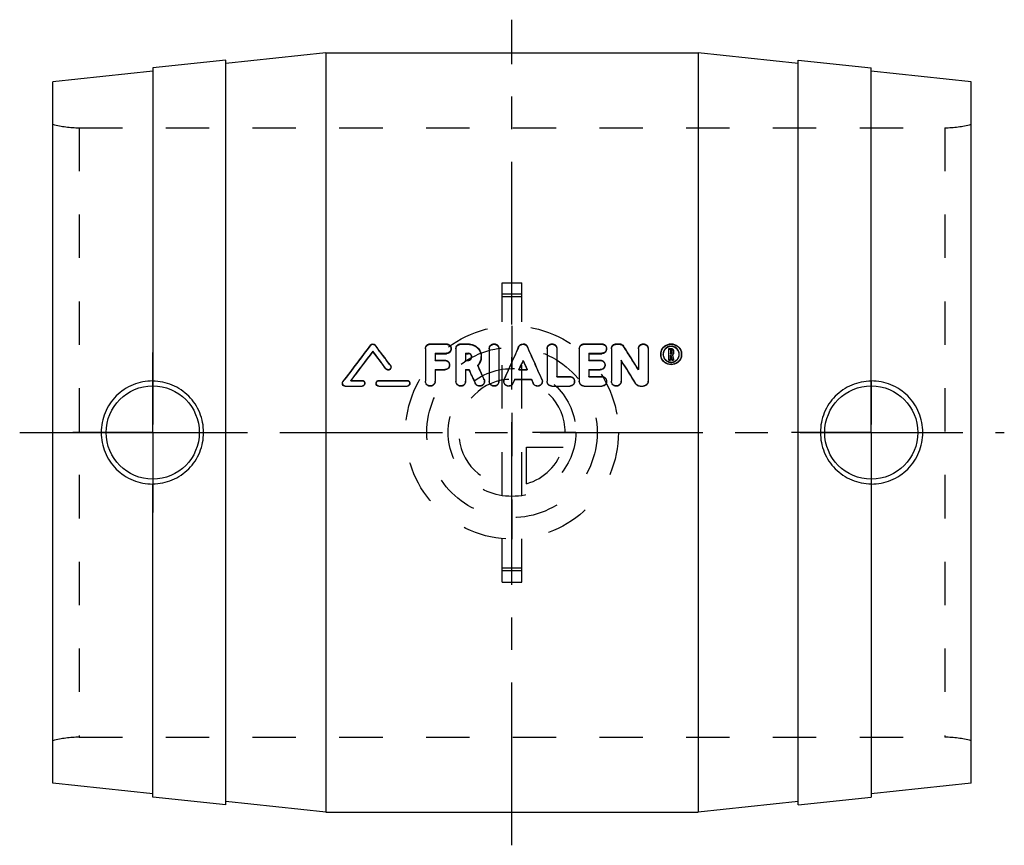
# Model space of a CAD drawing. Header units: millimetres. Extents: x 426 to 574, y 438 to 562.
import ezdxf

# ---------------------------------------------------------------- set-up
doc = ezdxf.new("R2010")
doc.units = ezdxf.units.MM
doc.header["$LTSCALE"] = 65.185185
doc.linetypes.add('CENTER', pattern=[0.6, 0.375, -0.075, 0.075, -0.075])
doc.linetypes.add('HIDDEN', pattern=[0.2, 0.1, -0.1])
doc.layers.get('0').update_dxf_attribs({"linetype": 'CONTINUOUS'})
for name, color, linetype in [('ACHSEN_S', 7, 'CONTINUOUS'), ('DEFAULT_2', 8, 'HIDDEN'), ('KOERPER', 7, 'CONTINUOUS'), ('KONST.EL_MIT_GEO', 7, 'CONTINUOUS'), ('KURVEN', 7, 'CONTINUOUS')]:
    doc.layers.add(name, color=color, linetype=linetype)

msp = doc.modelspace()

# ---------------------------------------------------------------- linework, layer by layer
at = {"color": 7, "linetype": 'Continuous'}
for p, q in [((446, 554.77), (446, 507.72)), ((446, 445.23), (446, 492.28))]:
    msp.add_line(p, q, dxfattribs=at)
msp.add_circle((446, 500), 7, dxfattribs=at)
for points, knots in [([(446, 507.74), (444.99, 507.75), (442.95, 507.35), (440.37, 505.63), (438.65, 503.05), (438.24, 501.01), (438.24, 500)], [0, 0, 0, 0, 0.249447, 0.499566, 0.749767, 1, 1, 1, 1]), ([(453.64, 500), (453.64, 501), (453.25, 503.03), (451.54, 505.58), (449.01, 507.3), (447, 507.71), (446, 507.72)], [0, 0, 0, 0, 0.251449, 0.501386, 0.75035, 1, 1, 1, 1]), ([(438.24, 500), (438.24, 498.99), (438.65, 496.95), (440.37, 494.37), (442.95, 492.65), (444.99, 492.25), (446, 492.26)], [0, 0, 0, 0, 0.250236, 0.500437, 0.750555, 1, 1, 1, 1]), ([(446, 492.28), (447, 492.29), (449.01, 492.7), (451.54, 494.42), (453.25, 496.97), (453.64, 499), (453.64, 500)], [0, 0, 0, 0, 0.249648, 0.498612, 0.748551, 1, 1, 1, 1])]:
    msp.add_open_spline(points, degree=3, knots=knots, dxfattribs=at)
at = {"layer": 'ACHSEN_S', "color": 2, "linetype": 'CENTER'}
for p, q in [((500, 438), (500, 562)), ((426, 500), (574, 500))]:
    msp.add_line(p, q, dxfattribs=at)
at = {"layer": 'DEFAULT_2', "color": 8, "linetype": 'HIDDEN'}
msp.add_line((446, 507.72), (446, 492.28), dxfattribs=at)
at = {"layer": 'KOERPER', "color": 7, "linetype": 'Continuous'}
for p, q in [((472, 557), (528, 557)), ((457, 555.93), (446, 554.77)), ((457, 444.07), (457, 555.93)), ((543, 444.08), (543, 555.92)), ((543, 555.92), (554, 554.77)), ((457, 444.07), (446, 445.23)), ((543, 444.08), (554, 445.23)), ((472, 443), (528, 443))]:
    msp.add_line(p, q, dxfattribs=at)
at = {"layer": 'KOERPER', "color": 8, "linetype": 'HIDDEN'}
for p, q in [((434.93, 545.77), (565.07, 545.77)), ((434.93, 454.23), (565.07, 454.23))]:
    msp.add_line(p, q, dxfattribs=at)
at = {"layer": 'KOERPER', "color": 2, "linetype": 'CENTER'}
for p, q in [((446, 500), (446, 512)), ((554, 500), (554, 512)), ((446, 500), (434, 500)), ((446, 500), (446, 488)), ((446, 500), (458, 500)), ((554, 500), (542, 500)), ((554, 500), (566, 500)), ((554, 500), (554, 488))]:
    msp.add_line(p, q, dxfattribs=at)
at = {"layer": 'KONST.EL_MIT_GEO', "color": 7, "linetype": 'Continuous'}
for p, q in [((472, 557), (457, 555.42)), ((472, 557), (472, 443)), ((528, 557), (528, 443)), ((543, 555.42), (528, 557)), ((446, 554.27), (431, 552.69)), ((554, 507.72), (554, 554.77)), ((569, 552.69), (554, 554.27)), ((431, 447.31), (431, 552.69)), ((569, 447.31), (569, 552.69)), ((479.08, 512.15), (479.08, 512.22)), ((486.99, 512.61), (486.99, 507.71)), ((487.71, 513.32), (490.13, 513.32)), ((491.57, 512.61), (491.57, 507.71)), ((492.3, 513.32), (493.42, 513.32)), ((496.58, 512.61), (496.58, 507.71)), ((498.03, 512.61), (498.03, 507.71)), ((505.29, 512.61), (505.29, 507.71)), ((506.74, 512.61), (506.74, 508.43)), ((510.12, 512.61), (510.12, 507.71)), ((510.84, 513.32), (513.5, 513.32)), ((514.95, 512.61), (514.95, 507.71)), ((515.67, 513.32), (516.16, 513.32)), ((519.01, 512.61), (519.01, 509.45)), ((520.46, 512.61), (520.46, 507.71)), ((523.57, 512.61), (523.93, 512.61)), ((523.57, 510.88), (523.57, 512.61)), ((523.81, 512.37), (523.93, 512.37)), ((523.81, 512.37), (523.81, 511.88)), ((523.81, 512.31), (523.93, 512.31)), ((523.93, 512.31), (523.93, 512.37)), ((524.05, 512.25), (524.05, 511.99)), ((524.29, 512.25), (524.29, 511.99)), ((488.43, 511.9), (488.43, 510.88)), ((488.43, 511.9), (490.13, 511.9)), ((488.43, 511.83), (490.13, 511.83)), ((488.43, 510.88), (489.88, 510.88)), ((490.13, 511.83), (490.13, 511.9)), ((493.02, 511.9), (493.02, 510.88)), ((493.02, 511.9), (493.42, 511.9)), ((493.02, 511.83), (493.42, 511.83)), ((493.02, 510.88), (493.42, 510.88)), ((493.42, 511.83), (493.42, 511.9)), ((501.66, 510.78), (501.66, 510.83)), ((511.57, 511.9), (511.57, 510.88)), ((511.57, 511.9), (513.5, 511.9)), ((511.57, 511.83), (513.5, 511.83)), ((511.57, 510.88), (513.26, 510.88)), ((513.5, 511.83), (513.5, 511.9)), ((516.4, 510.88), (516.4, 507.71)), ((523.57, 510.94), (523.81, 510.94)), ((523.57, 510.88), (523.81, 510.88)), ((523.81, 511.88), (523.93, 511.88)), ((523.81, 511.64), (523.88, 511.64)), ((523.81, 510.88), (523.81, 511.64)), ((523.81, 511.58), (523.88, 511.58)), ((523.88, 511.64), (523.93, 511.41)), ((523.93, 511.41), (523.99, 511.17)), ((523.99, 511.17), (524.03, 510.99)), ((524.03, 510.99), (524.04, 510.94)), ((524.04, 510.94), (524.29, 510.94)), ((524.04, 510.88), (524.04, 510.94)), ((524.04, 510.88), (524.29, 510.88)), ((524.12, 511.69), (524.17, 511.44)), ((524.17, 511.44), (524.19, 511.36)), ((524.19, 511.36), (524.27, 511.02)), ((524.27, 511.02), (524.29, 510.94)), ((524.29, 510.88), (524.29, 510.94)), ((481.06, 509.55), (481.06, 509.6)), ((488.43, 509.45), (488.43, 507.71)), ((488.43, 509.45), (489.88, 509.45)), ((488.43, 509.4), (489.88, 509.4)), ((489.88, 509.4), (489.88, 509.45)), ((493.02, 509.45), (493.02, 507.71)), ((493.02, 509.45), (493.52, 509.45)), ((493.02, 509.4), (493.52, 509.4)), ((494.84, 510.04), (494.94, 509.82)), ((501.04, 509.45), (502.28, 509.45)), ((511.57, 509.45), (511.57, 508.43)), ((511.57, 509.45), (513.26, 509.45)), ((511.57, 509.4), (513.26, 509.4)), ((513.26, 509.4), (513.26, 509.45)), ((475.77, 507.83), (477.46, 507.83)), ((479.99, 507.83), (484.22, 507.83)), ((500.41, 508.01), (500.14, 507.41)), ((500.41, 507.96), (500.14, 507.38)), ((500.41, 507.96), (500.41, 508.01)), ((500.41, 508.01), (502.91, 508.01)), ((500.41, 507.96), (502.91, 507.96)), ((502.91, 508.01), (503.18, 507.41)), ((506.74, 508.43), (508.67, 508.43)), ((511.57, 508.43), (513.5, 508.43)), ((474.92, 506.95), (474.92, 506.98)), ((474.92, 506.98), (477.46, 506.98)), ((474.92, 506.95), (477.46, 506.95)), ((477.46, 506.95), (477.46, 506.98)), ((479.99, 506.95), (479.99, 506.98)), ((479.99, 506.98), (484.22, 506.98)), ((479.99, 506.95), (484.22, 506.95)), ((484.22, 506.95), (484.22, 506.98)), ((500.14, 507.38), (500.14, 507.41)), ((506.01, 506.95), (506.01, 506.98)), ((506.01, 506.98), (508.67, 506.98)), ((506.01, 506.95), (508.67, 506.95)), ((508.67, 506.95), (508.67, 506.98)), ((510.84, 506.95), (510.84, 506.98)), ((510.84, 506.98), (513.5, 506.98)), ((510.84, 506.95), (513.5, 506.95)), ((513.5, 506.95), (513.5, 506.98)), ((518.63, 507.28), (518.63, 507.32)), ((519.25, 506.98), (519.73, 506.98)), ((519.25, 506.95), (519.25, 506.98)), ((519.25, 506.95), (519.73, 506.95)), ((519.73, 506.95), (519.73, 506.98)), ((554, 492.28), (554, 445.23)), ((446, 445.73), (431, 447.31)), ((569, 447.31), (554, 445.73)), ((472, 443), (457, 444.58)), ((543, 444.58), (528, 443))]:
    msp.add_line(p, q, dxfattribs=at)
at = {"layer": 'KONST.EL_MIT_GEO', "color": 8, "linetype": 'HIDDEN'}
for p, q in [((434.93, 545.77), (434.93, 454.23)), ((565.07, 545.77), (565.07, 454.23)), ((498.5, 477.51), (498.5, 522.49)), ((498.5, 522.49), (501.5, 522.49)), ((501.5, 477.51), (501.5, 522.49)), ((501.5, 520.78), (498.5, 520.78)), ((501.5, 520.37), (498.5, 520.37)), ((478.73, 513.09), (478.73, 513.15)), ((479.42, 513.09), (479.42, 513.15)), ((487.71, 513.25), (487.71, 513.32)), ((487.71, 513.25), (490.13, 513.25)), ((490.13, 513.25), (490.13, 513.32)), ((490.85, 512.55), (490.85, 512.61)), ((492.3, 513.25), (492.3, 513.32)), ((492.3, 513.25), (493.42, 513.25)), ((493.42, 513.25), (493.42, 513.32)), ((501, 512.83), (501, 512.9)), ((502.32, 512.83), (502.32, 512.9)), ((510.84, 513.25), (510.84, 513.32)), ((510.84, 513.25), (513.5, 513.25)), ((513.5, 513.25), (513.5, 513.32)), ((514.22, 512.55), (514.22, 512.61)), ((515.67, 513.25), (515.67, 513.32)), ((515.67, 513.25), (516.16, 513.25)), ((516.16, 513.25), (516.16, 513.32)), ((516.77, 512.92), (516.77, 512.99)), ((523.57, 512.54), (523.93, 512.54)), ((523.93, 512.54), (523.93, 512.61)), ((488.43, 510.83), (488.43, 510.88)), ((488.43, 510.83), (489.88, 510.83)), ((489.88, 510.83), (489.88, 510.88)), ((493.02, 510.83), (493.02, 510.88)), ((493.02, 510.83), (493.42, 510.83)), ((493.42, 510.83), (493.42, 510.88)), ((493.94, 511.33), (493.94, 511.39)), ((495.39, 511.33), (495.39, 511.39)), ((511.57, 510.83), (511.57, 510.88)), ((511.57, 510.83), (513.26, 510.83)), ((513.26, 510.83), (513.26, 510.88)), ((522.36, 511.71), (522.36, 511.78)), ((522.72, 511.71), (522.72, 511.78)), ((523.81, 511.81), (523.81, 511.88)), ((523.81, 511.81), (523.93, 511.81)), ((523.88, 511.58), (523.88, 511.64)), ((523.88, 511.58), (523.92, 511.42)), ((523.92, 511.42), (523.97, 511.19)), ((523.93, 511.81), (523.93, 511.88)), ((523.97, 511.19), (523.99, 511.11)), ((523.99, 511.11), (524.02, 510.96)), ((524.02, 510.96), (524.03, 510.93)), ((524.03, 510.93), (524.04, 510.88)), ((524.05, 511.93), (524.05, 511.99)), ((524.12, 511.63), (524.12, 511.69)), ((524.12, 511.63), (524.29, 510.88)), ((524.29, 511.93), (524.29, 511.99)), ((525.14, 511.71), (525.14, 511.78)), ((525.5, 511.71), (525.5, 511.78)), ((481.73, 510.04), (481.73, 510.1)), ((481.82, 509.8), (481.82, 509.85)), ((490.61, 510.11), (490.61, 510.16)), ((493.52, 509.4), (493.52, 509.45)), ((494.84, 509.99), (494.84, 510.04)), ((501.04, 509.4), (501.04, 509.45)), ((501.06, 509.44), (501.04, 509.4)), ((501.04, 509.4), (502.28, 509.4)), ((502.26, 509.44), (502.28, 509.4)), ((502.28, 509.4), (502.28, 509.45)), ((513.98, 510.11), (513.98, 510.16)), ((519.01, 509.4), (519.01, 509.45)), ((474.58, 507.62), (474.58, 507.66)), ((475.77, 507.78), (475.77, 507.83)), ((475.79, 507.81), (475.77, 507.78)), ((475.77, 507.78), (477.46, 507.78)), ((477.46, 507.78), (477.46, 507.83)), ((479.99, 507.78), (479.99, 507.83)), ((479.99, 507.78), (484.22, 507.78)), ((484.22, 507.78), (484.22, 507.83)), ((486.99, 507.67), (486.99, 507.71)), ((488.43, 507.67), (488.43, 507.71)), ((491.57, 507.67), (491.57, 507.71)), ((493.02, 507.67), (493.02, 507.71)), ((495.79, 507.97), (495.79, 508.01)), ((495.86, 507.67), (495.86, 507.71)), ((496.58, 507.67), (496.58, 507.71)), ((498.03, 507.67), (498.03, 507.71)), ((498.76, 507.71), (498.76, 507.67)), ((498.82, 507.95), (498.82, 508)), ((502.91, 507.96), (502.91, 508.01)), ((502.91, 507.96), (503.18, 507.38)), ((504.5, 507.95), (504.5, 508)), ((504.56, 507.67), (504.56, 507.71)), ((505.29, 507.67), (505.29, 507.71)), ((506.74, 508.38), (506.74, 508.43)), ((506.74, 508.38), (508.67, 508.38)), ((508.67, 508.38), (508.67, 508.43)), ((509.39, 507.67), (509.39, 507.71)), ((510.12, 507.67), (510.12, 507.71)), ((511.57, 508.38), (511.57, 508.43)), ((511.57, 508.38), (513.5, 508.38)), ((513.5, 508.38), (513.5, 508.43)), ((514.22, 507.67), (514.22, 507.71)), ((514.95, 507.67), (514.95, 507.71)), ((516.4, 507.67), (516.4, 507.71)), ((520.46, 507.67), (520.46, 507.71)), ((554, 507.72), (554, 492.28)), ((474.5, 507.4), (474.5, 507.37)), ((477.88, 507.37), (477.88, 507.4)), ((479.57, 507.4), (479.57, 507.37)), ((484.64, 507.37), (484.64, 507.4)), ((494.48, 507.36), (494.48, 507.4)), ((503.18, 507.38), (503.18, 507.41)), ((501.5, 479.63), (498.5, 479.63)), ((501.5, 479.22), (498.5, 479.22)), ((498.5, 477.51), (501.5, 477.51))]:
    msp.add_line(p, q, dxfattribs=at)
at = {"layer": 'KONST.EL_MIT_GEO', "color": 7, "linetype": 'Continuous'}
msp.add_circle((554, 500), 7, dxfattribs=at)
at = {"layer": 'KONST.EL_MIT_GEO', "color": 8, "linetype": 'HIDDEN'}
for centre, radius, start, end in [((434.93, 560.77), 15, 254.7964, 270), ((565.07, 560.77), 15, 270, 285.2036), ((1410.46, -197.91), 1172.02, 142.65303, 142.98863), ((-444.77, -192.17), 1162.55, 37.1591, 37.34742), ((490.15, 512.55), 0.698, 349.9508, 359.9889), ((1706.85, -28.73), 1321.88, 155.81468, 156.04619), ((-703.53, -28.73), 1321.88, 23.95381, 24.18532), ((513.53, 512.55), 0.698, 349.9508, 359.9889), ((-470.12, -116.64), 1170.6, 32.33076, 32.53499), ((493.44, 511.33), 0.494, 0.0038, 4.3262), ((523.88, 511.72), 1.53, 180.0357, 193.6409), ((523.91, 511.71), 1.19, 178.5183, 180.0028), ((523.93, 511.94), 0.36, 300.9819, 307.6417), ((523.95, 511.71), 1.19, 359.9972, 1.486), ((523.97, 511.72), 1.53, 346.3749, 359.9644), ((481.41, 509.8), 0.412, 344.8689, 359.9522), ((489.9, 510.11), 0.704, 354.5223, 359.9971), ((493.41, 511.38), 1.99, 315.6539, 316.8003), ((513.28, 510.11), 0.704, 354.5223, 359.9971), ((487.73, 507.66), 0.709, 350.8154, 0.0301), ((492.31, 507.66), 0.709, 350.8154, 0.0301), ((495.14, 507.67), 0.715, 349.6879, 0.0024), ((497.32, 507.66), 0.709, 350.8154, 0.0301), ((503.85, 507.67), 0.715, 348.4295, 359.9952), ((508.68, 507.67), 0.714, 346.159, 359.9741), ((513.51, 507.67), 0.714, 346.159, 359.9741), ((515.69, 507.66), 0.709, 350.8154, 0.0301), ((519.75, 507.67), 0.711, 348.6706, 0.0055), ((434.93, 439.23), 15, 90, 105.2036), ((565.07, 439.23), 15, 74.7964, 90)]:
    msp.add_arc(centre, radius, start, end, dxfattribs=at)
at = {"layer": 'KONST.EL_MIT_GEO', "color": 7, "linetype": 'Continuous'}
for centre, radius, start, end in [((1416.71, -198.86), 1177.61, 142.79798, 143.1331), ((1421.41, -201.61), 1182.18, 142.85585, 143.1224), ((1415.06, -200.59), 1176.47, 142.71098, 142.97633), ((-459.58, -198.82), 1177.56, 36.98443, 37.14427), ((-453.33, -197.87), 1171.97, 37.12907, 37.28913), ((-450.95, -193.1), 1168.07, 37.01442, 37.20247), ((1717.47, -30.57), 1332.35, 155.92688, 156.15759), ((-714.15, -30.57), 1332.35, 23.84241, 24.07312), ((-477.54, -117.99), 1177.62, 32.195, 32.39877), ((523.9, 511.78), 1.54, 166.3558, 179.9702), ((523.93, 511.74), 1.22, 68.0794, 113.5039), ((523.94, 512.25), 0.35, 359.9837, 20.8465), ((523.93, 511.68), 1.22, 60.8456, 68.0735), ((523.96, 511.78), 1.54, 0.0299, 13.6597), ((493.44, 511.39), 0.501, 355.4457, 359.994), ((493.45, 511.39), 1.93, 315.7278, 359.9255), ((-496.29, -128.74), 1197.77, 32.07586, 32.27687), ((-488.71, -127.35), 1190.59, 32.21135, 32.41282), ((523.93, 511.8), 1.21, 246.3533, 255.2622), ((523.93, 512), 0.36, 301.1158, 307.7734), ((523.94, 511.93), 0.353, 307.6873, 340.0143), ((474.92, 507.4), 0.424, 143.1905, 160.534), ((499.48, 507.7), 0.724, 156.2142, 174.0199), ((499.47, 507.71), 0.715, 174.0743, 179.9994), ((479.99, 507.4), 0.423, 160.2088, 179.9245), ((519.25, 507.71), 0.725, 212.108, 270.0182)]:
    msp.add_arc(centre, radius, start, end, dxfattribs=at)
for points, knots in [([(478.73, 513.15), (478.81, 513.26), (479.08, 513.39), (479.34, 513.26), (479.42, 513.15)], [0, 0, 0, 0, 0.499891, 1, 1, 1, 1]), ([(486.99, 512.61), (486.99, 512.79), (487.14, 513.18), (487.53, 513.32), (487.71, 513.32)], [0, 0, 0, 0, 0.497621, 1, 1, 1, 1]), ([(490.13, 513.32), (490.31, 513.32), (490.69, 513.18), (490.85, 512.79), (490.85, 512.61)], [0, 0, 0, 0, 0.502489, 1, 1, 1, 1]), ([(490.85, 512.61), (490.85, 512.43), (490.69, 512.05), (490.31, 511.9), (490.13, 511.9)], [0, 0, 0, 0, 0.496942, 1, 1, 1, 1]), ([(490.84, 512.42), (490.81, 512.26), (490.63, 511.95), (490.29, 511.83), (490.13, 511.83)], [0, 0, 0, 0, 0.496497, 1, 1, 1, 1]), ([(491.57, 512.61), (491.57, 512.79), (491.73, 513.18), (492.11, 513.32), (492.3, 513.32)], [0, 0, 0, 0, 0.497621, 1, 1, 1, 1]), ([(493.42, 513.32), (493.68, 513.32), (494.2, 513.22), (494.85, 512.79), (495.28, 512.15), (495.39, 511.64), (495.39, 511.39)], [0, 0, 0, 0, 0.252095, 0.502709, 0.751614, 1, 1, 1, 1]), ([(496.58, 512.61), (496.58, 512.79), (496.74, 513.18), (497.31, 513.4), (497.87, 513.18), (498.03, 512.79), (498.03, 512.61)], [0, 0, 0, 0, 0.249139, 0.499791, 0.750384, 1, 1, 1, 1]), ([(501, 512.9), (501.05, 513.02), (501.24, 513.24), (501.66, 513.36), (502.08, 513.25), (502.27, 513.02), (502.32, 512.9)], [0, 0, 0, 0, 0.248661, 0.499507, 0.750449, 1, 1, 1, 1]), ([(505.29, 512.61), (505.29, 512.79), (505.45, 513.18), (506.01, 513.4), (506.58, 513.18), (506.74, 512.79), (506.74, 512.61)], [0, 0, 0, 0, 0.249139, 0.499791, 0.750384, 1, 1, 1, 1]), ([(510.12, 512.61), (510.12, 512.79), (510.28, 513.18), (510.66, 513.32), (510.84, 513.32)], [0, 0, 0, 0, 0.497621, 1, 1, 1, 1]), ([(513.5, 513.32), (513.68, 513.32), (514.07, 513.18), (514.22, 512.79), (514.22, 512.61)], [0, 0, 0, 0, 0.502489, 1, 1, 1, 1]), ([(514.22, 512.61), (514.22, 512.43), (514.07, 512.05), (513.68, 511.9), (513.5, 511.9)], [0, 0, 0, 0, 0.496942, 1, 1, 1, 1]), ([(514.21, 512.42), (514.18, 512.26), (514, 511.95), (513.66, 511.83), (513.5, 511.83)], [0, 0, 0, 0, 0.496497, 1, 1, 1, 1]), ([(514.95, 512.61), (514.95, 512.79), (515.11, 513.18), (515.49, 513.32), (515.67, 513.32)], [0, 0, 0, 0, 0.497621, 1, 1, 1, 1]), ([(516.16, 513.32), (516.28, 513.32), (516.52, 513.26), (516.71, 513.09), (516.77, 512.99)], [0, 0, 0, 0, 0.499407, 1, 1, 1, 1]), ([(519.01, 512.61), (519.01, 512.79), (519.17, 513.18), (519.73, 513.4), (520.3, 513.18), (520.46, 512.79), (520.46, 512.61)], [0, 0, 0, 0, 0.249139, 0.499791, 0.750384, 1, 1, 1, 1]), ([(522.4, 512.14), (522.48, 512.47), (522.89, 513.09), (523.93, 513.44), (524.97, 513.09), (525.38, 512.47), (525.46, 512.14)], [0, 0, 0, 0, 0.249451, 0.500294, 0.750958, 1, 1, 1, 1]), ([(523.44, 512.87), (523.23, 512.77), (522.86, 512.47), (522.72, 512), (522.72, 511.78)], [0, 0, 0, 0, 0.500561, 1, 1, 1, 1]), ([(523.47, 512.81), (523.32, 512.75), (523.06, 512.58), (522.87, 512.31), (522.81, 512.17)], [0, 0, 0, 0, 0.499306, 1, 1, 1, 1]), ([(524.39, 512.81), (524.24, 512.87), (523.93, 512.93), (523.61, 512.87), (523.47, 512.81)], [0, 0, 0, 0, 0.499294, 1, 1, 1, 1]), ([(524.05, 512.25), (524.05, 512.28), (524.02, 512.35), (523.96, 512.37), (523.93, 512.37)], [0, 0, 0, 0, 0.499389, 1, 1, 1, 1]), ([(525.14, 511.78), (525.14, 512.01), (524.99, 512.48), (524.6, 512.79), (524.39, 512.88)], [0, 0, 0, 0, 0.497667, 1, 1, 1, 1]), ([(489.88, 510.88), (490.07, 510.88), (490.45, 510.73), (490.61, 510.35), (490.61, 510.16)], [0, 0, 0, 0, 0.501948, 1, 1, 1, 1]), ([(493.94, 511.39), (493.94, 511.52), (493.83, 511.79), (493.56, 511.9), (493.42, 511.9)], [0, 0, 0, 0, 0.497824, 1, 1, 1, 1]), ([(493.88, 511.56), (493.84, 511.64), (493.71, 511.78), (493.52, 511.83), (493.42, 511.83)], [0, 0, 0, 0, 0.496112, 1, 1, 1, 1]), ([(493.42, 510.88), (493.55, 510.88), (493.81, 510.98), (493.93, 511.23), (493.94, 511.35)], [0, 0, 0, 0, 0.502398, 1, 1, 1, 1]), ([(513.26, 510.88), (513.44, 510.88), (513.83, 510.73), (513.98, 510.35), (513.98, 510.16)], [0, 0, 0, 0, 0.501948, 1, 1, 1, 1]), ([(525.5, 511.78), (525.5, 511.57), (525.42, 511.16), (525.07, 510.65), (524.54, 510.3), (523.93, 510.18), (523.31, 510.3), (522.79, 510.65), (522.44, 511.17), (522.36, 511.58), (522.36, 511.78)], [0, 0, 0, 0, 0.12395, 0.249369, 0.374566, 0.500445, 0.626054, 0.751516, 0.876635, 1, 1, 1, 1]), ([(525.46, 511.36), (525.38, 511.03), (524.97, 510.4), (523.93, 510.05), (522.89, 510.4), (522.48, 511.03), (522.4, 511.36)], [0, 0, 0, 0, 0.249056, 0.500298, 0.751356, 1, 1, 1, 1]), ([(522.81, 511.32), (522.87, 511.18), (523.05, 510.92), (523.3, 510.74), (523.44, 510.68)], [0, 0, 0, 0, 0.499697, 1, 1, 1, 1]), ([(524.39, 510.67), (524.53, 510.73), (524.8, 510.91), (524.98, 511.17), (525.04, 511.32)], [0, 0, 0, 0, 0.498868, 1, 1, 1, 1]), ([(481.82, 509.85), (481.82, 509.76), (481.76, 509.58), (481.54, 509.42), (481.26, 509.42), (481.11, 509.53), (481.06, 509.6)], [0, 0, 0, 0, 0.248698, 0.497702, 0.750049, 1, 1, 1, 1]), ([(481.8, 509.69), (481.78, 509.61), (481.7, 509.47), (481.48, 509.36), (481.24, 509.38), (481.1, 509.48), (481.06, 509.55)], [0, 0, 0, 0, 0.247809, 0.497718, 0.750557, 1, 1, 1, 1]), ([(490.61, 510.16), (490.61, 509.98), (490.45, 509.6), (490.07, 509.45), (489.88, 509.45)], [0, 0, 0, 0, 0.497559, 1, 1, 1, 1]), ([(490.61, 510.04), (490.59, 509.87), (490.42, 509.53), (490.06, 509.4), (489.88, 509.4)], [0, 0, 0, 0, 0.496798, 1, 1, 1, 1]), ([(513.98, 510.16), (513.98, 509.98), (513.83, 509.6), (513.44, 509.45), (513.26, 509.45)], [0, 0, 0, 0, 0.497559, 1, 1, 1, 1]), ([(513.98, 510.04), (513.96, 509.87), (513.79, 509.53), (513.43, 509.4), (513.26, 509.4)], [0, 0, 0, 0, 0.496798, 1, 1, 1, 1]), ([(477.46, 507.83), (477.57, 507.83), (477.79, 507.74), (477.88, 507.51), (477.88, 507.4)], [0, 0, 0, 0, 0.501208, 1, 1, 1, 1]), ([(479.6, 507.55), (479.63, 507.63), (479.74, 507.77), (479.91, 507.83), (479.99, 507.83)], [0, 0, 0, 0, 0.501402, 1, 1, 1, 1]), ([(484.22, 507.83), (484.33, 507.83), (484.55, 507.74), (484.64, 507.51), (484.64, 507.4)], [0, 0, 0, 0, 0.501208, 1, 1, 1, 1]), ([(488.43, 507.71), (488.43, 507.52), (488.28, 507.14), (487.71, 506.91), (487.14, 507.14), (486.99, 507.52), (486.99, 507.71)], [0, 0, 0, 0, 0.249829, 0.499776, 0.749676, 1, 1, 1, 1]), ([(488.43, 507.55), (488.4, 507.38), (488.2, 507.04), (487.65, 506.88), (487.13, 507.13), (486.99, 507.49), (486.99, 507.67)], [0, 0, 0, 0, 0.248891, 0.499704, 0.750082, 1, 1, 1, 1]), ([(493.02, 507.71), (493.02, 507.52), (492.87, 507.14), (492.3, 506.91), (491.73, 507.14), (491.57, 507.52), (491.57, 507.71)], [0, 0, 0, 0, 0.249829, 0.499776, 0.749676, 1, 1, 1, 1]), ([(493.01, 507.55), (492.99, 507.38), (492.79, 507.04), (492.24, 506.88), (491.72, 507.13), (491.57, 507.49), (491.57, 507.67)], [0, 0, 0, 0, 0.248891, 0.499704, 0.750082, 1, 1, 1, 1]), ([(495.86, 507.71), (495.86, 507.55), (495.74, 507.22), (495.3, 506.95), (494.79, 507), (494.55, 507.26), (494.48, 507.4)], [0, 0, 0, 0, 0.249164, 0.499566, 0.749555, 1, 1, 1, 1]), ([(498.03, 507.71), (498.03, 507.52), (497.88, 507.14), (497.31, 506.91), (496.74, 507.14), (496.58, 507.52), (496.58, 507.71)], [0, 0, 0, 0, 0.249829, 0.499776, 0.749676, 1, 1, 1, 1]), ([(498.02, 507.55), (498, 507.38), (497.8, 507.04), (497.25, 506.88), (496.73, 507.13), (496.58, 507.49), (496.58, 507.67)], [0, 0, 0, 0, 0.248891, 0.499704, 0.750082, 1, 1, 1, 1]), ([(500.14, 507.41), (500.08, 507.27), (499.84, 507.01), (499.32, 506.94), (498.87, 507.21), (498.76, 507.54), (498.76, 507.71)], [0, 0, 0, 0, 0.250018, 0.499598, 0.749777, 1, 1, 1, 1]), ([(500.14, 507.38), (500.08, 507.23), (499.84, 506.97), (499.32, 506.91), (498.88, 507.17), (498.76, 507.5), (498.76, 507.67)], [0, 0, 0, 0, 0.249884, 0.499998, 0.750383, 1, 1, 1, 1]), ([(504.56, 507.71), (504.56, 507.54), (504.45, 507.21), (504, 506.94), (503.48, 507.01), (503.24, 507.27), (503.18, 507.41)], [0, 0, 0, 0, 0.249193, 0.499572, 0.749552, 1, 1, 1, 1]), ([(506.01, 506.98), (505.83, 506.98), (505.44, 507.14), (505.29, 507.52), (505.29, 507.71)], [0, 0, 0, 0, 0.500246, 1, 1, 1, 1]), ([(506.01, 506.95), (505.83, 506.95), (505.44, 507.1), (505.29, 507.48), (505.29, 507.67)], [0, 0, 0, 0, 0.501174, 1, 1, 1, 1]), ([(508.67, 508.43), (508.85, 508.43), (509.24, 508.27), (509.39, 507.89), (509.39, 507.71)], [0, 0, 0, 0, 0.501204, 1, 1, 1, 1]), ([(509.39, 507.71), (509.39, 507.52), (509.24, 507.14), (508.85, 506.98), (508.67, 506.98)], [0, 0, 0, 0, 0.498369, 1, 1, 1, 1]), ([(510.84, 506.98), (510.66, 506.98), (510.27, 507.14), (510.12, 507.52), (510.12, 507.71)], [0, 0, 0, 0, 0.500246, 1, 1, 1, 1]), ([(510.84, 506.95), (510.66, 506.95), (510.27, 507.1), (510.12, 507.48), (510.12, 507.67)], [0, 0, 0, 0, 0.501174, 1, 1, 1, 1]), ([(513.5, 508.43), (513.68, 508.43), (514.07, 508.27), (514.22, 507.89), (514.22, 507.71)], [0, 0, 0, 0, 0.501204, 1, 1, 1, 1]), ([(514.22, 507.71), (514.22, 507.52), (514.07, 507.14), (513.68, 506.98), (513.5, 506.98)], [0, 0, 0, 0, 0.498369, 1, 1, 1, 1]), ([(516.4, 507.71), (516.4, 507.52), (516.24, 507.14), (515.67, 506.91), (515.11, 507.14), (514.95, 507.52), (514.95, 507.71)], [0, 0, 0, 0, 0.249829, 0.499776, 0.749676, 1, 1, 1, 1]), ([(516.39, 507.55), (516.36, 507.38), (516.16, 507.04), (515.61, 506.88), (515.09, 507.13), (514.95, 507.49), (514.95, 507.67)], [0, 0, 0, 0, 0.248891, 0.499704, 0.750082, 1, 1, 1, 1]), ([(520.46, 507.71), (520.46, 507.52), (520.3, 507.14), (519.92, 506.98), (519.73, 506.98)], [0, 0, 0, 0, 0.499038, 1, 1, 1, 1]), ([(554, 507.72), (553, 507.71), (550.99, 507.3), (548.46, 505.58), (546.75, 503.03), (546.36, 501), (546.36, 500)], [0, 0, 0, 0, 0.249648, 0.498613, 0.748551, 1, 1, 1, 1]), ([(561.76, 500), (561.76, 501.01), (561.35, 503.05), (559.63, 505.63), (557.05, 507.35), (555.01, 507.75), (554, 507.74)], [0, 0, 0, 0, 0.250221, 0.500433, 0.750563, 1, 1, 1, 1]), ([(474.92, 506.98), (474.81, 506.98), (474.59, 507.07), (474.5, 507.3), (474.5, 507.4)], [0, 0, 0, 0, 0.500943, 1, 1, 1, 1]), ([(474.92, 506.95), (474.81, 506.95), (474.59, 507.04), (474.5, 507.26), (474.5, 507.37)], [0, 0, 0, 0, 0.50187, 1, 1, 1, 1]), ([(477.88, 507.4), (477.88, 507.3), (477.79, 507.07), (477.57, 506.98), (477.46, 506.98)], [0, 0, 0, 0, 0.499727, 1, 1, 1, 1]), ([(477.85, 507.22), (477.82, 507.14), (477.71, 507), (477.54, 506.95), (477.46, 506.95)], [0, 0, 0, 0, 0.500926, 1, 1, 1, 1]), ([(479.99, 506.98), (479.89, 506.98), (479.66, 507.07), (479.57, 507.3), (479.57, 507.4)], [0, 0, 0, 0, 0.501132, 1, 1, 1, 1]), ([(479.99, 506.95), (479.89, 506.95), (479.66, 507.04), (479.57, 507.26), (479.57, 507.37)], [0, 0, 0, 0, 0.50206, 1, 1, 1, 1]), ([(484.64, 507.4), (484.64, 507.3), (484.55, 507.07), (484.33, 506.98), (484.22, 506.98)], [0, 0, 0, 0, 0.499727, 1, 1, 1, 1]), ([(484.62, 507.22), (484.59, 507.14), (484.47, 507), (484.3, 506.95), (484.22, 506.95)], [0, 0, 0, 0, 0.500926, 1, 1, 1, 1]), ([(495.85, 507.54), (495.82, 507.39), (495.67, 507.11), (495.23, 506.9), (494.76, 506.99), (494.54, 507.23), (494.48, 507.36)], [0, 0, 0, 0, 0.24849, 0.499344, 0.749911, 1, 1, 1, 1]), ([(504.55, 507.52), (504.52, 507.38), (504.36, 507.1), (503.92, 506.9), (503.45, 507), (503.24, 507.24), (503.18, 507.38)], [0, 0, 0, 0, 0.24853, 0.499414, 0.749962, 1, 1, 1, 1]), ([(509.37, 507.49), (509.34, 507.34), (509.15, 507.05), (508.83, 506.95), (508.67, 506.95)], [0, 0, 0, 0, 0.498004, 1, 1, 1, 1]), ([(514.2, 507.49), (514.17, 507.34), (513.98, 507.05), (513.66, 506.95), (513.5, 506.95)], [0, 0, 0, 0, 0.498004, 1, 1, 1, 1]), ([(519.25, 506.95), (519.13, 506.95), (518.88, 507.01), (518.7, 507.18), (518.63, 507.28)], [0, 0, 0, 0, 0.499179, 1, 1, 1, 1]), ([(520.44, 507.53), (520.41, 507.37), (520.23, 507.06), (519.9, 506.95), (519.73, 506.95)], [0, 0, 0, 0, 0.498146, 1, 1, 1, 1]), ([(546.36, 500), (546.36, 499), (546.75, 496.97), (548.46, 494.42), (550.99, 492.7), (553, 492.29), (554, 492.28)], [0, 0, 0, 0, 0.251449, 0.501386, 0.75035, 1, 1, 1, 1]), ([(554, 492.26), (555.01, 492.25), (557.05, 492.65), (559.63, 494.37), (561.35, 496.95), (561.76, 498.99), (561.76, 500)], [0, 0, 0, 0, 0.249433, 0.499561, 0.749775, 1, 1, 1, 1])]:
    msp.add_open_spline(points, degree=3, knots=knots, dxfattribs=at)
at = {"layer": 'KONST.EL_MIT_GEO', "color": 8, "linetype": 'HIDDEN'}
for points, knots in [([(478.73, 513.09), (478.81, 513.19), (479.08, 513.32), (479.34, 513.19), (479.42, 513.09)], [0, 0, 0, 0, 0.499891, 1, 1, 1, 1]), ([(486.99, 512.55), (486.99, 512.73), (487.14, 513.11), (487.53, 513.25), (487.71, 513.25)], [0, 0, 0, 0, 0.496693, 1, 1, 1, 1]), ([(490.13, 513.25), (490.31, 513.25), (490.69, 513.11), (490.85, 512.73), (490.85, 512.55)], [0, 0, 0, 0, 0.503417, 1, 1, 1, 1]), ([(491.57, 512.55), (491.57, 512.73), (491.73, 513.11), (492.11, 513.25), (492.3, 513.25)], [0, 0, 0, 0, 0.496693, 1, 1, 1, 1]), ([(493.42, 513.25), (493.68, 513.25), (494.19, 513.16), (494.85, 512.73), (495.28, 512.09), (495.39, 511.58), (495.39, 511.33)], [0, 0, 0, 0, 0.252701, 0.503567, 0.752222, 1, 1, 1, 1]), ([(496.58, 512.55), (496.58, 512.73), (496.74, 513.11), (497.31, 513.33), (497.87, 513.11), (498.03, 512.73), (498.03, 512.55)], [0, 0, 0, 0, 0.248675, 0.49979, 0.750848, 1, 1, 1, 1]), ([(501, 512.83), (501.05, 512.96), (501.24, 513.18), (501.66, 513.29), (502.08, 513.18), (502.27, 512.96), (502.32, 512.83)], [0, 0, 0, 0, 0.248337, 0.499506, 0.750773, 1, 1, 1, 1]), ([(505.29, 512.55), (505.29, 512.73), (505.45, 513.11), (506.01, 513.33), (506.58, 513.11), (506.74, 512.73), (506.74, 512.55)], [0, 0, 0, 0, 0.248675, 0.49979, 0.750848, 1, 1, 1, 1]), ([(510.12, 512.55), (510.12, 512.73), (510.28, 513.11), (510.66, 513.25), (510.84, 513.25)], [0, 0, 0, 0, 0.496693, 1, 1, 1, 1]), ([(513.5, 513.25), (513.68, 513.25), (514.07, 513.11), (514.22, 512.73), (514.22, 512.55)], [0, 0, 0, 0, 0.503417, 1, 1, 1, 1]), ([(514.95, 512.55), (514.95, 512.73), (515.11, 513.11), (515.49, 513.25), (515.67, 513.25)], [0, 0, 0, 0, 0.496693, 1, 1, 1, 1]), ([(516.16, 513.25), (516.28, 513.25), (516.52, 513.19), (516.71, 513.02), (516.77, 512.92)], [0, 0, 0, 0, 0.499936, 1, 1, 1, 1]), ([(519.01, 512.55), (519.01, 512.73), (519.17, 513.11), (519.73, 513.33), (520.3, 513.11), (520.46, 512.73), (520.46, 512.55)], [0, 0, 0, 0, 0.248675, 0.49979, 0.750848, 1, 1, 1, 1]), ([(522.36, 511.71), (522.36, 511.91), (522.44, 512.32), (522.79, 512.84), (523.32, 513.18), (523.93, 513.29), (524.55, 513.17), (525.07, 512.83), (525.42, 512.32), (525.5, 511.91), (525.5, 511.71)], [0, 0, 0, 0, 0.123811, 0.249071, 0.374313, 0.500458, 0.626329, 0.751847, 0.87681, 1, 1, 1, 1]), ([(523.93, 512.54), (524.02, 512.54), (524.21, 512.47), (524.29, 512.28), (524.29, 512.19)], [0, 0, 0, 0, 0.501506, 1, 1, 1, 1]), ([(524.05, 512.19), (524.05, 512.22), (524.02, 512.28), (523.96, 512.31), (523.93, 512.31)], [0, 0, 0, 0, 0.498461, 1, 1, 1, 1]), ([(489.88, 510.83), (490.07, 510.83), (490.45, 510.68), (490.61, 510.29), (490.61, 510.11)], [0, 0, 0, 0, 0.502876, 1, 1, 1, 1]), ([(493.42, 510.83), (493.56, 510.83), (493.83, 510.93), (493.94, 511.2), (493.94, 511.33)], [0, 0, 0, 0, 0.503458, 1, 1, 1, 1]), ([(495.39, 511.33), (495.39, 511.09), (495.29, 510.61), (495.03, 510.19), (494.87, 510.02)], [0, 0, 0, 0, 0.498791, 1, 1, 1, 1]), ([(513.26, 510.83), (513.44, 510.83), (513.83, 510.68), (513.98, 510.29), (513.98, 510.11)], [0, 0, 0, 0, 0.502876, 1, 1, 1, 1]), ([(522.72, 511.71), (522.72, 511.56), (522.78, 511.25), (523.14, 510.73), (523.93, 510.4), (524.72, 510.72), (525.07, 511.25), (525.14, 511.56), (525.14, 511.71)], [0, 0, 0, 0, 0.124309, 0.250468, 0.499244, 0.748191, 0.874885, 1, 1, 1, 1]), ([(523.93, 511.81), (523.96, 511.81), (524.02, 511.84), (524.05, 511.9), (524.05, 511.93)], [0, 0, 0, 0, 0.504301, 1, 1, 1, 1]), ([(477.46, 507.78), (477.57, 507.78), (477.79, 507.7), (477.88, 507.47), (477.88, 507.37)], [0, 0, 0, 0, 0.502137, 1, 1, 1, 1]), ([(479.57, 507.37), (479.57, 507.47), (479.66, 507.7), (479.89, 507.78), (479.99, 507.78)], [0, 0, 0, 0, 0.498722, 1, 1, 1, 1]), ([(484.22, 507.78), (484.33, 507.78), (484.55, 507.7), (484.64, 507.47), (484.64, 507.37)], [0, 0, 0, 0, 0.502137, 1, 1, 1, 1]), ([(508.67, 508.38), (508.85, 508.38), (509.24, 508.23), (509.39, 507.85), (509.39, 507.67)], [0, 0, 0, 0, 0.502132, 1, 1, 1, 1]), ([(513.5, 508.38), (513.68, 508.38), (514.07, 508.23), (514.22, 507.85), (514.22, 507.67)], [0, 0, 0, 0, 0.502132, 1, 1, 1, 1])]:
    msp.add_open_spline(points, degree=3, knots=knots, dxfattribs=at)
for points in [[(522.81, 512.17), (522.76, 512.04), (522.73, 511.89), (522.72, 511.75)], [(525.14, 511.75), (525.13, 511.89), (525.1, 512.04), (525.04, 512.17)], [(493.94, 511.37), (493.93, 511.43), (493.91, 511.5), (493.88, 511.56)], [(501.66, 510.78), (501.46, 510.33), (501.26, 509.88), (501.06, 509.44)], [(501.66, 510.78), (501.86, 510.33), (502.06, 509.88), (502.26, 509.44)], [(524.29, 511.93), (524.29, 511.89), (524.28, 511.85), (524.27, 511.81)], [(481.73, 510.04), (481.79, 509.97), (481.82, 509.88), (481.82, 509.8)], [(493.52, 509.4), (493.84, 508.72), (494.16, 508.04), (494.48, 507.36)], [(494.84, 509.99), (495.16, 509.32), (495.47, 508.64), (495.79, 507.97)], [(495.79, 507.97), (495.84, 507.87), (495.86, 507.77), (495.86, 507.67)], [(498.76, 507.67), (498.76, 507.76), (498.78, 507.86), (498.82, 507.95)], [(504.5, 507.95), (504.54, 507.86), (504.56, 507.76), (504.56, 507.67)], [(474.5, 507.37), (474.5, 507.45), (474.53, 507.55), (474.58, 507.62)], [(477.88, 507.37), (477.88, 507.32), (477.87, 507.26), (477.85, 507.22)], [(484.64, 507.37), (484.64, 507.32), (484.63, 507.26), (484.62, 507.22)]]:
    msp.add_open_spline(points, degree=3, dxfattribs=at)
at = {"layer": 'KONST.EL_MIT_GEO', "color": 7, "linetype": 'Continuous'}
for points in [[(523.93, 512.61), (523.99, 512.61), (524.06, 512.59), (524.11, 512.56)], [(524.11, 512.56), (524.18, 512.52), (524.24, 512.45), (524.27, 512.38)], [(525.04, 512.17), (524.94, 512.41), (524.75, 512.62), (524.53, 512.74)], [(501.66, 510.83), (501.45, 510.37), (501.25, 509.91), (501.04, 509.45)], [(501.66, 510.83), (501.87, 510.37), (502.07, 509.91), (502.28, 509.45)], [(522.72, 511.78), (522.72, 511.62), (522.75, 511.46), (522.81, 511.32)], [(523.62, 510.62), (523.87, 510.56), (524.15, 510.58), (524.39, 510.67)], [(523.93, 511.88), (523.96, 511.88), (523.98, 511.89), (524.01, 511.9)], [(524.01, 511.9), (524.03, 511.93), (524.05, 511.96), (524.05, 511.99)], [(524.23, 511.8), (524.21, 511.77), (524.18, 511.74), (524.15, 511.71)], [(524.29, 511.99), (524.29, 511.93), (524.27, 511.86), (524.23, 511.8)], [(525.04, 511.32), (525.1, 511.46), (525.14, 511.62), (525.14, 511.78)], [(481.73, 510.1), (481.79, 510.03), (481.82, 509.93), (481.82, 509.85)], [(493.52, 509.45), (493.84, 508.76), (494.16, 508.08), (494.48, 507.4)], [(494.94, 509.82), (495.23, 509.22), (495.51, 508.61), (495.79, 508.01)], [(495.79, 508.01), (495.84, 507.92), (495.86, 507.81), (495.86, 507.71)], [(504.5, 508), (504.54, 507.91), (504.56, 507.8), (504.56, 507.71)], [(474.5, 507.4), (474.5, 507.45), (474.51, 507.5), (474.52, 507.54)]]:
    msp.add_open_spline(points, degree=3, dxfattribs=at)
at = {"layer": 'KURVEN', "color": 8, "linetype": 'HIDDEN'}
for p, q in [((500, 516), (500, 484)), ((509.6, 500), (500, 500)), ((502.2, 497.8), (507.69, 497.8)), ((502.2, 492.31), (502.2, 497.8))]:
    msp.add_line(p, q, dxfattribs=at)
for radius in [16, 12.8, 9.6]:
    msp.add_circle((500, 500), radius, dxfattribs=at)
for start, end in [(0, 270), (285.962, 344.038)]:
    msp.add_arc((500, 500), 8, start, end, dxfattribs=at)

doc.saveas('drawing.dxf')
